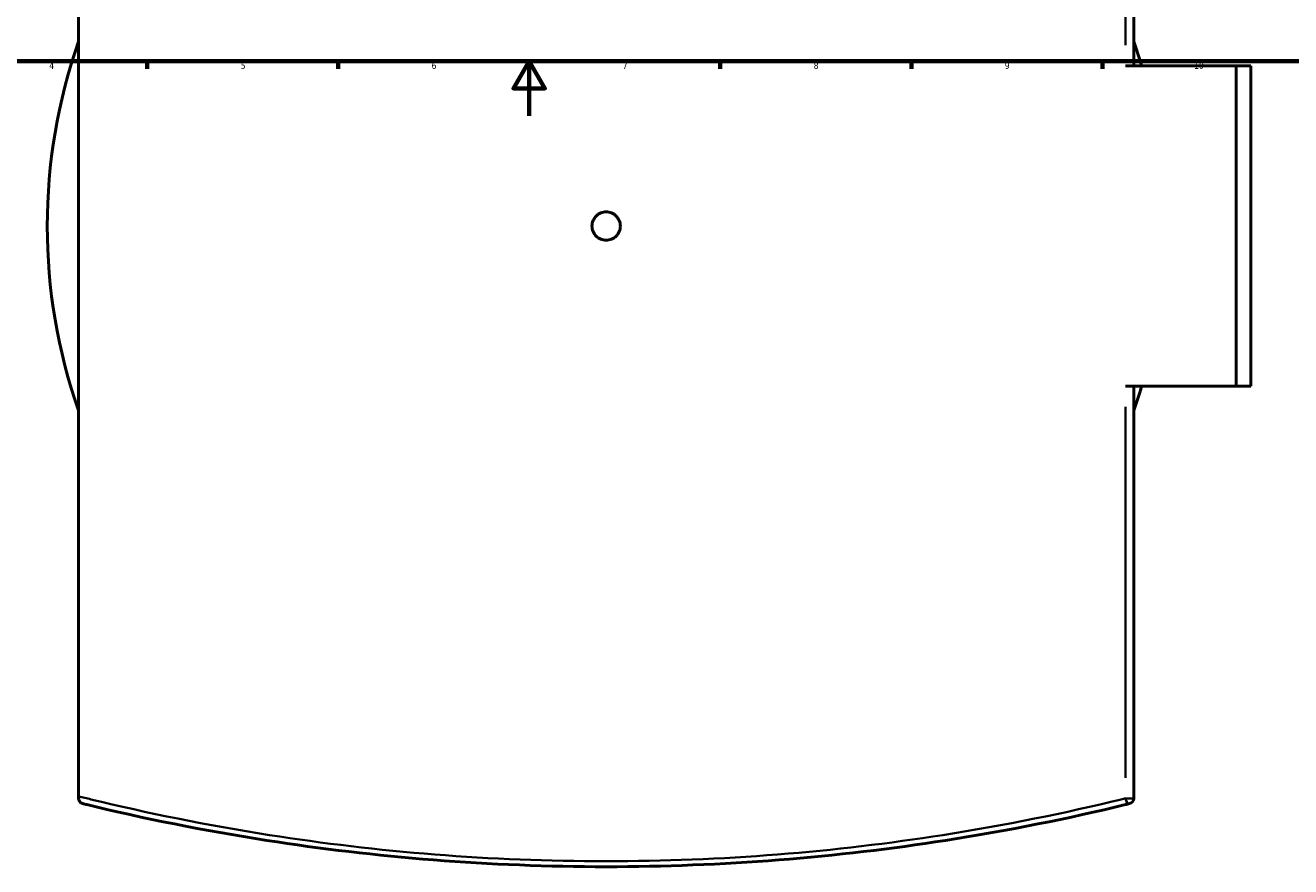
# Model space of a CAD drawing. Header units: millimetres. Extents: x -604 to 1143, y -275 to 917.
# Tile 5 of 11: x 236 to 700, y -275 to 33. Entities that reach past the tile are written whole.
import ezdxf

# ---------------------------------------------------------------- set-up
doc = ezdxf.new("R2010")
doc.units = ezdxf.units.MM
for name, color, linetype, lineweight in [('Border (ANSI)', 7, 'Continuous', 70), ('Visible (ANSI)', 7, 'Continuous', 50), ('Visible Narrow (ANSI)', 7, 'Continuous', 35)]:
    doc.layers.add(name, color=color, linetype=linetype, lineweight=lineweight)
doc.styles.add('Note Text (ANSI)', font='tahoma.ttf')

# ---------------------------------------------------------------- blocks, each defined once
blk = doc.blocks.new('Borders Default Border')
at = {"layer": 'Border (ANSI)'}
for p, q in [((280.33, 20), (280.33, 17.2)), ((350.42, 20), (350.42, 17.2)), ((490.58, 20), (490.58, 17.2)), ((560.67, 20), (560.67, 17.2)), ((630.75, 20), (630.75, 17.2))]:
    blk.add_line(p, q, dxfattribs=at)
at = {"layer": 'Border (ANSI)', "flags": 128}
for points in [[(20, 20), (20, 574), (821, 574), (821, 20), (20, 20)], [(420.5, 0), (420.5, 20), (414.73, 10), (426.27, 10), (420.5, 20)]]:
    blk.add_lwpolyline(points, dxfattribs=at)
at = {"layer": 'Border (ANSI)', "color": 5, "true_color": 0x0000ff, "char_height": 2.4, "attachment_point": 7, "style": 'Note Text (ANSI)'}
for s, insert in [('4', (244.45, 17.2)), ('5', (314.67, 17.15)), ('6', (384.69, 17.15)), ('7', (454.8, 17.2)), ('8', (524.84, 17.15)), ('9', (594.92, 17.15)), ('10', (664.35, 17.15))]:
    blk.add_mtext(s, dxfattribs=dict(at, insert=insert))

msp = doc.modelspace()

# ---------------------------------------------------------------- linework, layer by layer
at = {"layer": 'Visible (ANSI)'}
for p, q in [((255.23, -249.65), (255.23, 168.69)), ((642.23, 18.27), (642.23, 169.45)), ((639.16, 18.27), (679.75, 18.27)), ((679.75, -99.23), (679.75, 18.27)), ((679.75, 18.27), (685.23, 18.27)), ((685.23, -99.23), (685.23, 18.27)), ((679.75, -99.23), (639.16, -99.23)), ((642.23, -250.41), (642.23, -99.23)), ((685.23, -99.23), (679.75, -99.23)), ((255.23, -249.65), (255.23, -250.41))]:
    msp.add_line(p, q, dxfattribs=at)
for centre, radius, start, end in [((448.73, -40.48), 205, 160.7176, 199.2824), ((448.73, -40.48), 205, 16.6536, 19.2824), ((448.73, -40.48), 205, 340.7176, 343.3464), ((640.23, -250.41), 2, 283.7377, 0)]:
    msp.add_arc(centre, radius, start, end, dxfattribs=at)
for points, knots in [([(453.93, -40.48), (453.93, -41.13), (453.8, -41.83), (453.27, -43.11), (452.87, -43.7), (451.95, -44.62), (451.36, -45.02), (450.08, -45.55), (449.39, -45.68), (448.08, -45.68), (447.38, -45.55), (446.1, -45.02), (445.52, -44.62), (444.59, -43.7), (444.19, -43.11), (443.66, -41.83), (443.53, -41.13), (443.53, -39.83), (443.66, -39.13), (444.19, -37.85), (444.59, -37.27), (445.52, -36.34), (446.1, -35.94), (447.38, -35.41), (448.08, -35.28), (449.39, -35.28), (450.08, -35.41), (451.36, -35.94), (451.95, -36.34), (452.87, -37.27), (453.27, -37.85), (453.8, -39.13), (453.93, -39.83), (453.93, -40.48)], [0, 0, 0, 0, 0.19588, 0.19588, 0.39176, 0.39176, 0.58764, 0.58764, 0.78352, 0.78352, 0.9794, 0.9794, 1.175281, 1.175281, 1.371161, 1.371161, 1.567041, 1.567041, 1.762921, 1.762921, 1.958801, 1.958801, 2.154681, 2.154681, 2.350561, 2.350561, 2.546441, 2.546441, 2.742321, 2.742321, 2.938201, 2.938201, 3.134081, 3.134081, 3.134081, 3.134081]), ([(256.76, -252.35), (256.76, -252.35), (256.75, -252.35), (256.5, -252.29), (256.26, -252.18), (255.85, -251.87), (255.66, -251.68), (255.41, -251.26), (255.33, -251.06), (255.25, -250.72), (255.23, -250.57), (255.23, -250.41)], [-0.3688658, -0.3688658, -0.3688658, -0.3688658, -0.3678466, -0.3678466, -0.2437417, -0.2437417, -0.133416, -0.133416, -0.0528028, -0.0528028, 0, 0, 0, 0]), ([(256.76, -252.35), (257.25, -252.48), (257.74, -252.6), (278.96, -257.74), (301.12, -262.23), (344.02, -268.92), (364.49, -271.35), (406.21, -274.63), (427.47, -275.48), (448.73, -275.48), (469.99, -275.48), (491.25, -274.63), (532.98, -271.35), (553.44, -268.92), (596.34, -262.24), (618.5, -257.74), (639.71, -252.6), (640.21, -252.48), (640.71, -252.35)], [2.367454, 2.367454, 2.367454, 2.367454, 2.545558, 2.545558, 10.022907, 10.022907, 16.385053, 16.385053, 22.747203, 22.747203, 22.747203, 29.109354, 29.109354, 35.4715, 35.4715, 42.946148, 42.946148, 43.126501, 43.126501, 43.126501, 43.126501])]:
    msp.add_open_spline(points, degree=3, knots=knots, dxfattribs=at)
at = {"layer": 'Visible Narrow (ANSI)'}
for p, q in [((639.16, 161.89), (639.16, 25.83)), ((639.16, -106.79), (639.16, -242.85)), ((639.35, -250.41), (642.22, -250.41))]:
    msp.add_line(p, q, dxfattribs=at)
msp.add_ellipse((640.23, -250.41), major_axis=(0.47, -1.94), ratio=0.525349, start_param=4.669582, end_param=6.198259, dxfattribs=at)
msp.add_open_spline([(639.16, -250.41), (638.67, -250.53), (638.17, -250.65), (617.13, -255.79), (595.15, -260.27), (552.6, -266.94), (532.3, -269.36), (490.91, -272.63), (469.82, -273.48), (448.73, -273.48), (427.64, -273.48), (406.56, -272.63), (365.17, -269.36), (344.87, -266.94), (302.31, -260.27), (280.32, -255.78), (258.25, -250.4), (256.74, -250.03), (255.23, -249.65)], degree=3, knots=[-43.126501, -43.126501, -43.126501, -43.126501, -42.946148, -42.946148, -35.4715, -35.4715, -29.109354, -29.109354, -22.747203, -22.747203, -22.747203, -16.385053, -16.385053, -10.022907, -10.022907, -2.545558, -2.545558, -1.992254, -1.992254, -1.992254, -1.992254], dxfattribs=at)

# ---------------------------------------------------------------- block references
msp.add_blockref('Borders Default Border', (0, 0))

doc.saveas('drawing.dxf')
